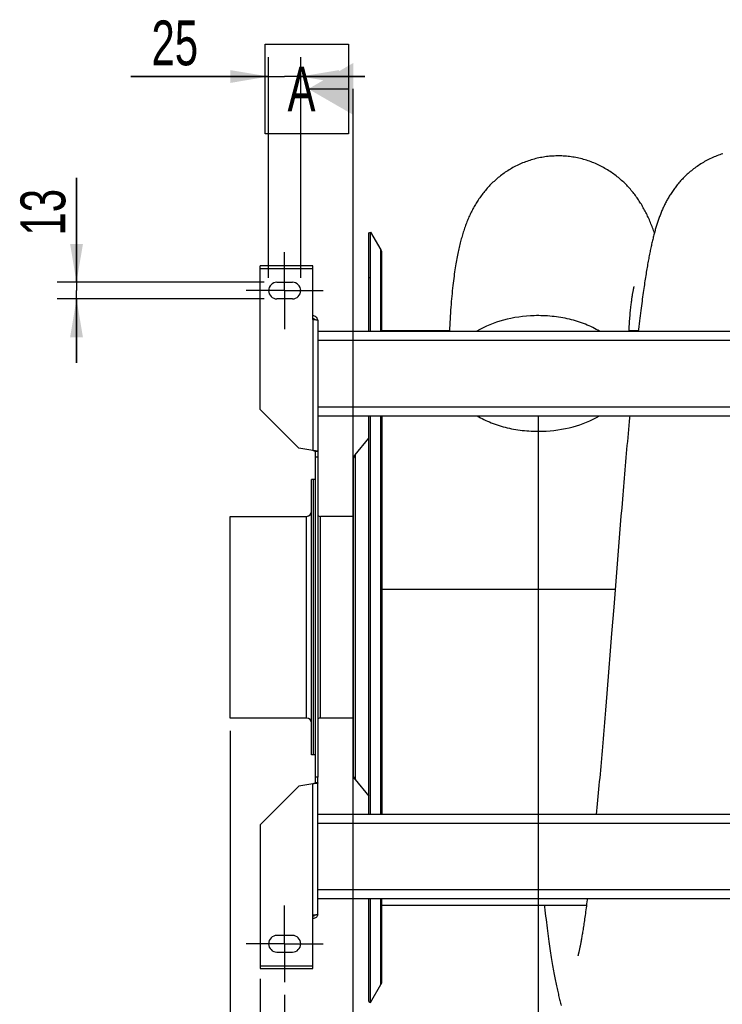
# Model space of a CAD drawing. Extents: x 0 to 420, y -81 to 390.
# Tile 4 of 16: x 134 to 188, y 60 to 137. Entities that reach past the tile are written whole.
import ezdxf

# ---------------------------------------------------------------- set-up
doc = ezdxf.new("R2010")
doc.units = 0
doc.header["$LTSCALE"] = 23.1
doc.linetypes.add('CENTER', pattern=[0.6, 0.375, -0.075, 0.075, -0.075])
doc.layers.get('0').update_dxf_attribs({"linetype": 'CONTINUOUS'})
for name, color, linetype in [('110528_DXF_CONTINUOUS_LINE', 7, 'CONTINUOUS'), ('110528_DXF_DIMENSION', 7, 'CONTINUOUS'), ('110534_DXF_AXIS', 7, 'CONTINUOUS'), ('110534_DXF_CONTINUOUS_LINE', 7, 'CONTINUOUS'), ('110591_DXF_CONTINUOUS_LINE', 7, 'CONTINUOUS'), ('110651_DXF_CONTINUOUS_LINE', 7, 'CONTINUOUS'), ('110801_DXF_CONTINUOUS_LINE', 7, 'CONTINUOUS'), ('112850_DXF_CONTINUOUS_LINE', 7, 'CONTINUOUS'), ('AG_HOSE_125_DXF_CONTINUOUS', 7, 'CONTINUOUS'), ('ASEM_65_125-5_DXF_DIMENSIO', 7, 'CONTINUOUS')]:
    doc.layers.add(name, color=color, linetype=linetype)
doc.styles.get("Standard").update_dxf_attribs({"font": 'txt', "width": 0.7})
doc.dimstyles.new('DIMSTYLE_1', dxfattribs={"dimtxt": 3.5, "dimasz": 3, "dimexe": 1.5, "dimexo": 1, "dimgap": 0.875, "dimtad": 1, "dimdec": 0, "dimlfac": 10, "dimtxsty": 'STANDARD', "dimblk": '_ARROW_FILLED', "dimblk1": '_ARROW_FILLED', "dimblk2": '_ARROW_FILLED', "dimcen": 0.09, "dimazin": 3, "dimtp": 0.8, "dimtm": 0.8, "dimtfac": 1, "dimtdec": 0, "dimtofl": 0, "dimtmove": 0, "dimatfit": 3, "dimtolj": 1})
doc.dimstyles.new('DIMSTYLE_2', dxfattribs={"dimtxt": 3.5, "dimasz": 3, "dimexe": 1.5, "dimexo": 1, "dimgap": 0.875, "dimtad": 1, "dimdec": 3, "dimlfac": 10, "dimtxsty": 'STANDARD', "dimblk": '_ARROW_FILLED', "dimblk1": '_ARROW_FILLED', "dimblk2": '_ARROW_FILLED', "dimcen": 0.09, "dimazin": 3, "dimtp": 0.8, "dimtm": 0.8, "dimtfac": 1, "dimtdec": 3, "dimtofl": 0, "dimtmove": 0, "dimatfit": 3, "dimtolj": 1})
doc.dimstyles.new('DIMSTYLE_3', dxfattribs={"dimtxt": 3.5, "dimasz": 3, "dimexe": 1.5, "dimexo": 1, "dimgap": 0.875, "dimtad": 1, "dimdec": 3, "dimlfac": 10, "dimtxsty": 'STANDARD', "dimblk": '_ARROW_FILLED', "dimblk1": '_ARROW_FILLED', "dimblk2": '_ARROW_FILLED', "dimcen": 0.09, "dimazin": 3, "dimtp": 0.2, "dimtm": 0.2, "dimtfac": 1, "dimtdec": 3, "dimtofl": 0, "dimtmove": 0, "dimatfit": 3, "dimtolj": 1})

# ---------------------------------------------------------------- blocks, each defined once
blk = doc.blocks.new('_ARROW_FILLED')
at = {"color": 0, "linetype": 'BYBLOCK'}
blk.add_solid([(0, 0), (-1, 0.167), (-1, -0.167)], dxfattribs=at)
blk = doc.blocks.new('*D3')
at = {"layer": 'ASEM_65_125-5_DXF_DIMENSIO', "color": 2, "linetype": 'CONTINUOUS'}
for p, q in [((153.027, 117.147), (153.027, 134.365)), ((155.527, 117.147), (155.527, 134.365)), ((153.027, 132.865), (142.27, 132.865)), ((142.27, 132.865), (154.277, 132.865)), ((160.527, 132.865), (154.277, 132.865)), ((155.527, 132.865), (160.527, 132.865))]:
    blk.add_line(p, q, dxfattribs=at)
at = {"layer": 'ASEM_65_125-5_DXF_DIMENSIO', "color": 2, "linetype": 'CONTINUOUS', "xscale": 3, "yscale": 3, "zscale": 3}
blk.add_blockref('_ARROW_FILLED', (153.027, 132.865), dxfattribs=at)
at = {"layer": 'ASEM_65_125-5_DXF_DIMENSIO', "color": 2, "linetype": 'CONTINUOUS', "xscale": 3, "yscale": 3, "zscale": 3, "rotation": 180}
blk.add_blockref('_ARROW_FILLED', (155.527, 132.865), dxfattribs=at)
at = {"layer": 'ASEM_65_125-5_DXF_DIMENSIO', "color": 2, "linetype": 'CONTINUOUS', "insert": (147.52, 137.24), "char_height": 3.5, "width": 7.875, "attachment_point": 3}
blk.add_mtext('25', dxfattribs=at)
blk = doc.blocks.new('*D4')
at = {"layer": 'ASEM_65_125-5_DXF_DIMENSIO', "color": 2, "linetype": 'CONTINUOUS'}
for p, q in [((138.027, 116.797), (138.027, 124.946)), ((138.027, 124.946), (138.027, 116.147)), ((152.677, 116.797), (136.527, 116.797)), ((138.027, 110.497), (138.027, 116.147)), ((152.677, 115.497), (136.527, 115.497)), ((138.027, 115.497), (138.027, 110.497))]:
    blk.add_line(p, q, dxfattribs=at)
at = {"layer": 'ASEM_65_125-5_DXF_DIMENSIO', "color": 2, "linetype": 'CONTINUOUS', "xscale": 3, "yscale": 3, "zscale": 3}
for p, rotation in [((138.027, 116.797), 270), ((138.027, 115.497), 90)]:
    blk.add_blockref('_ARROW_FILLED', p, dxfattribs=dict(at, rotation=rotation))
at = {"layer": 'ASEM_65_125-5_DXF_DIMENSIO', "color": 2, "linetype": 'CONTINUOUS', "insert": (133.652, 120.446), "char_height": 3.5, "width": 6.75, "attachment_point": 1, "rotation": 90}
blk.add_mtext('13', dxfattribs=at)
blk = doc.blocks.new('*D5')
at = {"layer": 'ASEM_65_125-5_DXF_DIMENSIO', "color": 2, "linetype": 'CONTINUOUS'}
for p, q in [((152.377, 62.42), (152.377, 31.016)), ((233.577, 62.42), (233.577, 31.016)), ((152.377, 32.516), (192.977, 32.516)), ((233.577, 32.516), (192.977, 32.516))]:
    blk.add_line(p, q, dxfattribs=at)
at = {"layer": 'ASEM_65_125-5_DXF_DIMENSIO', "color": 2, "linetype": 'CONTINUOUS', "xscale": 3, "yscale": 3, "zscale": 3, "rotation": 180}
blk.add_blockref('_ARROW_FILLED', (152.377, 32.516), dxfattribs=at)
at = {"layer": 'ASEM_65_125-5_DXF_DIMENSIO', "color": 2, "linetype": 'CONTINUOUS', "xscale": 3, "yscale": 3, "zscale": 3}
blk.add_blockref('_ARROW_FILLED', (233.577, 32.516), dxfattribs=at)
at = {"layer": 'ASEM_65_125-5_DXF_DIMENSIO', "color": 2, "linetype": 'CONTINUOUS', "insert": (192.977, 36.891), "char_height": 3.5, "width": 11.25, "attachment_point": 2}
blk.add_mtext('812', dxfattribs=at)
blk = doc.blocks.new('*D6')
at = {"layer": 'ASEM_65_125-5_DXF_DIMENSIO', "color": 2, "linetype": 'CONTINUOUS'}
for p, q in [((154.277, 61.147), (154.277, 41.016)), ((231.677, 61.147), (231.677, 41.016)), ((154.277, 42.516), (192.977, 42.516)), ((231.677, 42.516), (192.977, 42.516))]:
    blk.add_line(p, q, dxfattribs=at)
at = {"layer": 'ASEM_65_125-5_DXF_DIMENSIO', "color": 2, "linetype": 'CONTINUOUS', "xscale": 3, "yscale": 3, "zscale": 3, "rotation": 180}
blk.add_blockref('_ARROW_FILLED', (154.277, 42.516), dxfattribs=at)
at = {"layer": 'ASEM_65_125-5_DXF_DIMENSIO', "color": 2, "linetype": 'CONTINUOUS', "xscale": 3, "yscale": 3, "zscale": 3}
blk.add_blockref('_ARROW_FILLED', (231.677, 42.516), dxfattribs=at)
at = {"layer": 'ASEM_65_125-5_DXF_DIMENSIO', "color": 2, "linetype": 'CONTINUOUS', "insert": (192.977, 46.891), "char_height": 3.5, "width": 12.375, "attachment_point": 2}
blk.add_mtext('774', dxfattribs=at)
blk = doc.blocks.new('*D7')
at = {"layer": 'ASEM_65_125-5_DXF_DIMENSIO', "color": 2, "linetype": 'CONTINUOUS'}
for p, q in [((150.027, 81.772), (150.027, 21.016)), ((242.162, 81.182), (242.162, 21.016)), ((150.027, 22.516), (196.095, 22.516)), ((242.162, 22.516), (196.095, 22.516))]:
    blk.add_line(p, q, dxfattribs=at)
at = {"layer": 'ASEM_65_125-5_DXF_DIMENSIO', "color": 2, "linetype": 'CONTINUOUS', "xscale": 3, "yscale": 3, "zscale": 3, "rotation": 180}
blk.add_blockref('_ARROW_FILLED', (150.027, 22.516), dxfattribs=at)
at = {"layer": 'ASEM_65_125-5_DXF_DIMENSIO', "color": 2, "linetype": 'CONTINUOUS', "xscale": 3, "yscale": 3, "zscale": 3}
blk.add_blockref('_ARROW_FILLED', (242.162, 22.516), dxfattribs=at)
at = {"layer": 'ASEM_65_125-5_DXF_DIMENSIO', "color": 2, "linetype": 'CONTINUOUS', "insert": (196.095, 26.891), "char_height": 3.5, "width": 11.25, "attachment_point": 2}
blk.add_mtext('921', dxfattribs=at)

msp = doc.modelspace()

# ---------------------------------------------------------------- linework, layer by layer
at = {"layer": '110528_DXF_CONTINUOUS_LINE', "color": 7, "linetype": 'CONTINUOUS'}
for p, q in [((160.85894, 120.64691), (160.98885, 120.72191)), ((160.98885, 112.96909), (160.98885, 120.72191)), ((160.98885, 120.72191), (161.78788, 119.33794)), ((161.87497, 112.96909), (161.87497, 119.01294)), ((160.98885, 75.24691), (160.98885, 106.37776)), ((161.87497, 106.37776), (161.87497, 75.24691)), ((160.98885, 60.57191), (160.98885, 68.65659)), ((161.87497, 62.28089), (161.87497, 68.65659)), ((160.98885, 60.57191), (161.78788, 61.95589)), ((160.85894, 60.64691), (160.98885, 60.57191))]:
    msp.add_line(p, q, dxfattribs=at)
at = {"layer": '110528_DXF_CONTINUOUS_LINE', "color": 3, "linetype": 'CONTINUOUS'}
for p, q in [((160.85894, 112.96909), (160.85894, 120.64691)), ((160.85894, 75.24691), (160.85894, 106.37776)), ((159.77929, 103.32815), (160.85894, 104.61483)), ((159.62722, 102.91033), (159.62722, 78.3835)), ((159.77929, 77.96568), (160.85894, 76.679)), ((160.85894, 60.64691), (160.85894, 68.65659))]:
    msp.add_line(p, q, dxfattribs=at)
at = {"layer": '110528_DXF_CONTINUOUS_LINE', "color": 9, "linetype": 'CONTINUOUS'}
for p, q in [((161.78788, 112.96909), (161.78788, 119.33794)), ((160.85894, 117.13534), (160.98885, 117.20156)), ((161.78788, 75.24691), (161.78788, 106.37776)), ((159.77929, 103.32815), (159.77929, 77.96568)), ((161.78788, 61.95589), (161.78788, 68.65659))]:
    msp.add_line(p, q, dxfattribs=at)
at = {"layer": '110528_DXF_CONTINUOUS_LINE', "color": 7, "linetype": 'CONTINUOUS'}
for centre, start, end in [((161.22497, 119.01294), 0, 30), ((161.22497, 62.28089), 330, 360)]:
    msp.add_arc(centre, 0.65, start, end, dxfattribs=at)
at = {"layer": '110528_DXF_CONTINUOUS_LINE', "color": 3, "linetype": 'CONTINUOUS'}
for centre, start, end in [((160.27722, 102.91033), 140, 180), ((160.27722, 78.38349), 180, 220)]:
    msp.add_arc(centre, 0.65, start, end, dxfattribs=at)
at = {"layer": '110528_DXF_DIMENSION', "color": 2, "linetype": 'CONTINUOUS'}
for p, q in [((152.75222, 128.39634), (152.75222, 135.39634)), ((152.75222, 135.39634), (159.25222, 135.39634)), ((159.25222, 135.39634), (159.25222, 128.39634)), ((156.12722, 131.89634), (159.25222, 131.89634)), ((159.62722, 49.39749), (159.62722, 131.89634)), ((159.25222, 128.39634), (152.75222, 128.39634))]:
    msp.add_line(p, q, dxfattribs=at)
msp.add_solid([(159.62722, 133.91706), (159.62722, 129.87561), (156.12722, 131.89634)], dxfattribs=at)
at = {"layer": '110534_DXF_AXIS', "color": 7, "linetype": 'CENTER'}
for p, q in [((154.27722, 116.14691), (154.27722, 119.14692)), ((154.27722, 116.14691), (151.27721, 116.14691)), ((154.27722, 116.14691), (154.27722, 113.1469)), ((154.27722, 116.14691), (157.27723, 116.14691)), ((154.27722, 65.14691), (154.27722, 68.14692)), ((154.27722, 65.14691), (151.27721, 65.14691)), ((154.27722, 65.14691), (154.27722, 62.1469)), ((154.27722, 65.14691), (157.27723, 65.14691))]:
    msp.add_line(p, q, dxfattribs=at)
at = {"layer": '110534_DXF_CONTINUOUS_LINE', "color": 3, "linetype": 'CONTINUOUS'}
for p, q in [((152.37722, 106.85222), (152.37722, 118.07358)), ((156.47722, 118.07357), (152.37722, 118.07357)), ((156.47722, 113.89917), (156.47722, 118.07358)), ((153.67722, 116.79691), (154.87722, 116.79691)), ((154.87722, 115.49691), (153.67722, 115.49691)), ((156.87722, 113.83896), (156.87722, 78.14691)), ((152.37722, 106.85222), (155.37722, 103.85222)), ((156.47722, 103.65826), (155.37722, 103.85222)), ((156.87722, 67.45487), (156.87722, 78.14691)), ((152.37722, 74.44161), (155.37722, 77.44161)), ((156.47722, 77.63557), (155.37722, 77.44161)), ((152.37722, 74.44161), (152.37722, 63.22025)), ((156.47722, 63.22025), (156.47722, 67.39466)), ((154.87722, 65.79691), (153.67722, 65.79691)), ((153.67722, 64.49691), (154.87722, 64.49691)), ((152.37722, 63.22026), (156.47722, 63.22026))]:
    msp.add_line(p, q, dxfattribs=at)
at = {"layer": '110534_DXF_CONTINUOUS_LINE', "color": 9, "linetype": 'CONTINUOUS'}
for p, q in [((152.37722, 117.87357), (156.47722, 117.87357)), ((156.47722, 113.89917), (156.47722, 103.65826)), ((156.47722, 67.39466), (156.47722, 77.63557)), ((152.37722, 63.42026), (156.47722, 63.42026))]:
    msp.add_line(p, q, dxfattribs=at)
at = {"layer": '110534_DXF_CONTINUOUS_LINE', "color": 7, "linetype": 'CONTINUOUS'}
for p, q in [((156.67722, 78.14691), (156.67722, 103.58523)), ((156.87722, 103.58523), (156.67722, 103.58523)), ((156.87722, 103.14691), (156.67722, 103.14691)), ((156.67722, 77.70859), (156.67722, 78.14691)), ((156.87722, 78.14691), (156.67722, 78.14691)), ((156.87722, 77.70859), (156.67722, 77.70859))]:
    msp.add_line(p, q, dxfattribs=at)
at = {"layer": '110534_DXF_CONTINUOUS_LINE', "color": 3, "linetype": 'CONTINUOUS'}
for centre, radius, start, end in [((153.67722, 116.14691), 0.65, 90, 270), ((154.87722, 116.14691), 0.65, 270, 90), ((156.48577, 113.78158), 0.39145, 9.3446493, 10.1091505), ((156.48577, 67.51225), 0.39145, 349.8908495, 350.6553507), ((153.67722, 65.14691), 0.65, 90, 270), ((154.87722, 65.14691), 0.65, 270, 90)]:
    msp.add_arc(centre, radius, start, end, dxfattribs=at)
for points, knots in [([(156.87114, 113.85029), (156.8631, 113.89543), (156.83061, 113.98376), (156.73938, 114.09097), (156.61677, 114.16098), (156.52351, 114.17716), (156.47722, 114.17716)], [0, 0, 0, 0, 0.24875061, 0.49833507, 0.74886161, 1, 1, 1, 1]), ([(156.47722, 113.89917), (156.52826, 113.89428), (156.60241, 113.88719), (156.69662, 113.87709), (156.75665, 113.8697), (156.80541, 113.86272), (156.84314, 113.85516), (156.86441, 113.84958), (156.87722, 113.84255), (156.87722, 113.83896)], [0, 0, 0, 0, 0.37771184, 0.54853637, 0.69852876, 0.82207755, 0.91471109, 0.97358369, 1, 1, 1, 1]), ([(156.87722, 103.58523), (156.87722, 103.58921), (156.86531, 103.59796), (156.84302, 103.60485), (156.80561, 103.61403), (156.73383, 103.62648), (156.62261, 103.6414), (156.52826, 103.65233), (156.47722, 103.65826)], [0, 0, 0, 0, 0.0290834, 0.08885385, 0.18164624, 0.30490852, 0.62429132, 1, 1, 1, 1]), ([(156.87722, 77.70859), (156.87722, 77.70462), (156.86531, 77.69587), (156.84302, 77.68897), (156.80561, 77.67979), (156.73383, 77.66735), (156.62261, 77.65243), (156.52826, 77.6415), (156.47722, 77.63557)], [0, 0, 0, 0, 0.0290834, 0.08885385, 0.18164624, 0.30490852, 0.62429132, 1, 1, 1, 1]), ([(156.47722, 67.39466), (156.52826, 67.39955), (156.60241, 67.40664), (156.69662, 67.41674), (156.75665, 67.42412), (156.80541, 67.43111), (156.84314, 67.43867), (156.86441, 67.44425), (156.87722, 67.45128), (156.87722, 67.45487)], [0, 0, 0, 0, 0.37771184, 0.54853637, 0.69852876, 0.82207755, 0.91471109, 0.97358369, 1, 1, 1, 1]), ([(156.87114, 67.44354), (156.8631, 67.3984), (156.83061, 67.31007), (156.73938, 67.20285), (156.61677, 67.13284), (156.52351, 67.11667), (156.47722, 67.11667)], [0, 0, 0, 0, 0.24875061, 0.49833507, 0.74886161, 1, 1, 1, 1])]:
    msp.add_open_spline(points, degree=3, knots=knots, dxfattribs=at)
at = {"layer": '110534_DXF_CONTINUOUS_LINE', "color": 7, "linetype": 'CONTINUOUS'}
for points, knots in [([(156.47722, 113.97939), (156.5114, 113.97939), (156.58079, 113.96152), (156.63204, 113.91133), (156.64947, 113.88212)], [0, 0, 0, 0, 0.50119096, 1, 1, 1, 1]), ([(156.67722, 103.58523), (156.67722, 103.59316), (156.65421, 103.61024), (156.6132, 103.6239), (156.5499, 103.64161), (156.50277, 103.65232), (156.47722, 103.65826)], [0, 0, 0, 0, 0.1095964, 0.32647794, 0.63723776, 1, 1, 1, 1]), ([(156.67722, 77.70859), (156.67722, 77.70067), (156.65421, 77.68359), (156.6132, 77.66993), (156.5499, 77.65222), (156.50277, 77.6415), (156.47722, 77.63557)], [0, 0, 0, 0, 0.1095964, 0.32647794, 0.63723776, 1, 1, 1, 1]), ([(156.47722, 67.31444), (156.5114, 67.31444), (156.58079, 67.33231), (156.63204, 67.3825), (156.64947, 67.41171)], [0, 0, 0, 0, 0.50119096, 1, 1, 1, 1])]:
    msp.add_open_spline(points, degree=3, knots=knots, dxfattribs=at)
at = {"layer": '110591_DXF_CONTINUOUS_LINE', "color": 7, "linetype": 'CONTINUOUS'}
for p, q in [((167.14312, 113.01191), (161.87497, 113.01191)), ((181.89116, 113.01191), (181.15984, 113.01191))]:
    msp.add_line(p, q, dxfattribs=at)
at = {"layer": '110651_DXF_CONTINUOUS_LINE', "color": 3, "linetype": 'CONTINUOUS'}
for p, q in [((161.87497, 92.8291), (180.07703, 92.8291)), ((177.83896, 68.14691), (161.87497, 68.14691))]:
    msp.add_line(p, q, dxfattribs=at)
at = {"layer": '110801_DXF_CONTINUOUS_LINE', "color": 7, "linetype": 'CONTINUOUS'}
for p, q in [((156.87722, 112.96909), (229.07722, 112.96909)), ((156.87722, 106.37877), (229.07722, 106.37877)), ((156.87722, 106.37776), (229.07722, 106.37776)), ((229.07722, 75.24691), (156.87722, 75.24691)), ((229.07722, 68.65659), (156.87722, 68.65659))]:
    msp.add_line(p, q, dxfattribs=at)
at = {"layer": '110801_DXF_CONTINUOUS_LINE', "color": 9, "linetype": 'CONTINUOUS'}
for p, q in [((156.87722, 112.26921), (229.07722, 112.26921)), ((156.87722, 107.07889), (229.07722, 107.07889)), ((229.07722, 74.54691), (156.87722, 74.54691)), ((229.07722, 69.35659), (156.87722, 69.35659))]:
    msp.add_line(p, q, dxfattribs=at)
at = {"layer": '112850_DXF_CONTINUOUS_LINE', "color": 7, "linetype": 'CONTINUOUS'}
for p, q in [((156.37722, 79.89691), (156.37722, 101.39691)), ((156.52722, 101.39691), (156.37722, 101.39691)), ((156.67722, 101.39691), (156.52722, 101.39691)), ((156.52722, 79.89694), (156.52722, 101.39689)), ((156.52722, 79.89694), (156.52722, 101.39689)), ((150.02722, 82.77191), (150.02722, 98.52191)), ((150.02722, 98.52191), (155.97722, 98.52191)), ((159.62722, 98.52191), (157.07722, 98.52191)), ((155.97722, 82.77191), (150.02722, 82.77191)), ((159.62722, 82.77191), (157.07722, 82.77191)), ((156.52722, 79.89691), (156.37722, 79.89691)), ((156.67722, 79.89691), (156.52722, 79.89691))]:
    msp.add_line(p, q, dxfattribs=at)
at = {"layer": '112850_DXF_CONTINUOUS_LINE', "color": 9, "linetype": 'CONTINUOUS'}
for p, q in [((155.97722, 82.77191), (155.97722, 98.52191)), ((157.07722, 82.77191), (157.07722, 98.52191))]:
    msp.add_line(p, q, dxfattribs=at)
at = {"layer": '112850_DXF_CONTINUOUS_LINE', "color": 7, "linetype": 'CONTINUOUS'}
for centre, start, end in [((155.97722, 98.92191), 270, 360), ((157.07722, 98.92191), 240, 270), ((155.97722, 82.37191), 0, 90), ((157.07722, 82.37191), 90, 120)]:
    msp.add_arc(centre, 0.4, start, end, dxfattribs=at)
at = {"layer": 'AG_HOSE_125_DXF_CONTINUOUS', "color": 9, "linetype": 'CONTINUOUS'}
for p, q in [((167.14312, 113.01191), (161.87497, 113.01191)), ((181.89116, 113.01191), (181.15984, 113.01191)), ((161.87497, 92.8291), (180.07703, 92.8291)), ((177.83896, 68.14691), (161.87497, 68.14691))]:
    msp.add_line(p, q, dxfattribs=at)
at = {"layer": 'AG_HOSE_125_DXF_CONTINUOUS', "color": 4, "linetype": 'CONTINUOUS'}
msp.add_line((174.07497, 106.37776), (174.07497, -81.34614), dxfattribs=at)
at = {"layer": 'AG_HOSE_125_DXF_CONTINUOUS', "color": 7, "linetype": 'CONTINUOUS'}
for p, q in [((180.59042, 99.19756), (180.53572, 98.53195)), ((180.53572, 98.53195), (180.48108, 97.86303)), ((180.48108, 97.86303), (180.42649, 97.19122)), ((180.42649, 97.19122), (180.37196, 96.51694)), ((180.37196, 96.51694), (180.31751, 95.84061)), ((180.31751, 95.84061), (180.26313, 95.16269)), ((180.26313, 95.16269), (180.15456, 93.80345)), ((180.15456, 93.80345), (179.96517, 91.42059)), ((179.96517, 91.42059), (179.80332, 89.38242)), ((179.80332, 89.38242), (179.72257, 88.36826)), ((179.66881, 87.69492), (179.5883, 86.68987)), ((179.72257, 88.36826), (179.66881, 87.69492)), ((179.5883, 86.68987), (179.53468, 86.0236)), ((179.48112, 85.36068), (179.4276, 84.70146)), ((179.53468, 86.0236), (179.48112, 85.36068)), ((179.4276, 84.70146), (179.37415, 84.04629)), ((179.37415, 84.04629), (179.32075, 83.39561)), ((177.17392, 64.22242), (177.17054, 64.21096)), ((177.20195, 64.32563), (177.19176, 64.28679)), ((177.21377, 64.37221), (177.20195, 64.32563))]:
    msp.add_line(p, q, dxfattribs=at)
for points in [[(175.67727, 126.66532), (175.57224, 126.66509), (175.45036, 126.66293), (175.32854, 126.65874), (175.20682, 126.6525), (175.08522, 126.64424), (174.9638, 126.63394), (174.84259, 126.62163), (174.72162, 126.60729), (174.60096, 126.59094), (174.48062, 126.57259), (174.36064, 126.55225), (174.24109, 126.52991), (174.12197, 126.50561), (174.00334, 126.47933), (173.88524, 126.45112), (173.76771, 126.42096), (173.65079, 126.38889), (173.53453, 126.35492), (173.41895, 126.31907), (173.3041, 126.28136), (173.19004, 126.24181), (173.07678, 126.20044), (172.96437, 126.15728), (172.85288, 126.11237), (172.74234, 126.06573), (172.63278, 126.01738), (172.52427, 125.96739), (172.41684, 125.91576), (172.3105, 125.86254), (172.20534, 125.80778), (172.10137, 125.7515), (171.9986, 125.69375), (171.89711, 125.63457), (171.79691, 125.57401), (171.698, 125.51209), (171.60045, 125.44888), (171.50427, 125.38442), (171.40947, 125.31874), (171.31608, 125.2519), (171.22411, 125.18393), (171.13357, 125.11486), (171.04447, 125.04475), (170.95681, 124.97363), (170.87059, 124.90153), (170.78583, 124.8285), (170.70253, 124.75457), (170.62068, 124.67978), (170.54029, 124.60418), (170.46139, 124.52782), (170.38395, 124.45071), (170.30792, 124.37285), (170.2333, 124.29427), (170.16008, 124.21499), (170.08819, 124.13499), (170.01759, 124.05423), (169.94832, 123.97279), (169.88043, 123.89078), (169.81393, 123.80824), (169.74879, 123.72517), (169.68509, 123.64174), (169.62283, 123.55797), (169.56197, 123.47389), (169.50254, 123.38956), (169.44451, 123.30504), (169.38786, 123.22031), (169.33257, 123.13543), (169.27866, 123.05049), (169.22606, 122.96542), (169.17461, 122.88004), (169.12434, 122.79441), (169.07517, 122.70848), (169.02688, 122.62185), (168.97942, 122.53447), (168.9328, 122.44637), (168.8869, 122.35731), (168.84164, 122.26713), (168.79708, 122.17593), (168.7533, 122.08388), (168.71028, 121.99094), (168.66802, 121.8971), (168.6266, 121.80257), (168.58602, 121.70736), (168.54624, 121.61142), (168.5073, 121.51488), (168.4692, 121.41774), (168.43189, 121.31993), (168.39539, 121.22154), (168.35969, 121.12258), (168.32474, 121.02297), (168.29051, 120.92264), (168.25698, 120.82157), (168.22412, 120.71971), (168.19189, 120.61695), (168.16027, 120.51328), (168.12924, 120.40863), (168.09876, 120.30285), (168.06881, 120.1959), (168.03937, 120.08774), (168.0104, 119.97814), (167.98187, 119.86707), (167.95377, 119.75447), (167.92608, 119.64012), (167.89877, 119.52403), (167.87185, 119.40608), (167.84522, 119.28587), (167.81889, 119.16334), (167.79287, 119.03841), (167.76708, 118.91071), (167.74155, 118.78013), (167.71626, 118.64661), (167.6912, 118.50979), (167.66635, 118.36957), (167.64174, 118.22584), (167.61732, 118.07818), (167.59311, 117.92652), (167.56912, 117.77068), (167.54528, 117.60997), (167.52158, 117.44401), (167.49808, 117.27288), (167.47484, 117.09655), (167.45184, 116.91459), (167.42915, 116.72712), (167.40691, 116.53503), (167.38515, 116.33825), (167.36388, 116.1366), (167.3432, 115.93091), (167.32314, 115.72104), (167.3037, 115.50699), (167.28502, 115.28981), (167.26709, 115.06961), (167.24991, 114.84624), (167.23355, 114.62047), (167.21801, 114.39246), (167.20326, 114.16207), (167.18932, 113.92969), (167.1762, 113.69529), (167.1639, 113.45898), (167.15244, 113.22138), (167.14126, 112.96909)], [(183.1432, 120.65407), (183.1157, 120.73414), (183.07731, 120.8431), (183.03835, 120.95098), (182.99879, 121.05774), (182.95862, 121.16346), (182.91781, 121.26817), (182.87639, 121.37177), (182.83431, 121.47434), (182.79157, 121.57591), (182.7482, 121.67637), (182.70418, 121.77574), (182.65949, 121.87409), (182.61415, 121.97133), (182.56815, 122.0675), (182.52147, 122.16266), (182.47411, 122.25674), (182.42608, 122.34978), (182.37734, 122.44182), (182.32793, 122.5328), (182.27788, 122.62269), (182.22711, 122.71158), (182.17557, 122.79962), (182.12325, 122.88677), (182.07011, 122.97311), (182.01598, 123.05888), (181.96086, 123.14409), (181.9047, 123.22875), (181.84733, 123.3131), (181.78866, 123.39721), (181.72872, 123.48099), (181.66747, 123.56445), (181.60485, 123.6476), (181.54088, 123.73039), (181.47559, 123.81271), (181.40898, 123.89455), (181.341, 123.97588), (181.27169, 124.05665), (181.20102, 124.13685), (181.12897, 124.21644), (181.05555, 124.29538), (180.98076, 124.37365), (180.90456, 124.45122), (180.82697, 124.52805), (180.74798, 124.60412), (180.66757, 124.6794), (180.58573, 124.75388), (180.50244, 124.82751), (180.4177, 124.90028), (180.33148, 124.97216), (180.24378, 125.04312), (180.15458, 125.11313), (180.06387, 125.18217), (179.97161, 125.25022), (179.87782, 125.31722), (179.78253, 125.38312), (179.68571, 125.44789), (179.5874, 125.51148), (179.48768, 125.57379), (179.38656, 125.63479), (179.28405, 125.69443), (179.18026, 125.75262), (179.0752, 125.80934), (178.96889, 125.86454), (178.86141, 125.91817), (178.75278, 125.97019), (178.64302, 126.02057), (178.5322, 126.06926), (178.42035, 126.11623), (178.30748, 126.16145), (178.19368, 126.20489), (178.07898, 126.24651), (177.96339, 126.28629), (177.847, 126.32419), (177.72984, 126.3602), (177.61192, 126.3943), (177.49334, 126.42644), (177.37412, 126.45662), (177.25429, 126.48483), (177.13392, 126.51103), (177.01306, 126.53522), (176.89172, 126.55738), (176.76997, 126.5775), (176.64784, 126.59557), (176.52536, 126.61158), (176.40258, 126.62552), (176.27954, 126.63739), (176.15627, 126.64717), (176.03283, 126.65487), (175.90925, 126.66047), (175.78556, 126.66398), (175.67727, 126.66532)], [(188.48175, 126.82665), (188.36747, 126.79033), (188.25392, 126.75216), (188.14116, 126.71217), (188.02922, 126.67036), (187.91812, 126.62677), (187.80797, 126.58143), (187.69876, 126.53437), (187.59053, 126.48562), (187.48338, 126.43522), (187.37734, 126.38322), (187.27241, 126.32963), (187.16869, 126.27453), (187.0662, 126.21794), (186.96496, 126.1599), (186.86505, 126.10049), (186.76649, 126.03973), (186.66929, 125.97767), (186.57358, 125.91442), (186.47935, 125.85001), (186.38661, 125.78449), (186.29548, 125.71797), (186.20596, 125.65051), (186.11804, 125.58215), (186.03177, 125.51296), (185.94717, 125.44301), (185.8642, 125.37233), (185.78287, 125.30097), (185.70317, 125.22896), (185.62507, 125.15635), (185.5486, 125.08319), (185.4737, 125.0095), (185.40039, 124.93533), (185.32873, 124.86081), (185.25869, 124.78596), (185.19025, 124.71083), (185.1235, 124.63557), (185.0584, 124.56021), (184.99494, 124.4848), (184.93315, 124.40946), (184.87305, 124.33427), (184.81456, 124.25923), (184.75765, 124.18436), (184.7023, 124.10973), (184.64846, 124.03533), (184.59602, 123.96106), (184.54493, 123.88696), (184.49518, 123.81305), (184.44664, 123.73921), (184.39929, 123.66545), (184.3531, 123.59179), (184.30798, 123.51812), (184.26389, 123.44446), (184.22082, 123.3708), (184.17869, 123.29707), (184.13747, 123.22325), (184.09715, 123.14935), (184.05765, 123.07529), (184.01896, 123.00105), (183.98106, 122.92663), (183.9439, 122.852), (183.90747, 122.77712), (183.87174, 122.70199), (183.83674, 122.6267), (183.80244, 122.55121), (183.76883, 122.47552), (183.73591, 122.39968), (183.70365, 122.3237), (183.67205, 122.24754), (183.64109, 122.17124), (183.61076, 122.09482), (183.58103, 122.01822), (183.55188, 121.94145), (183.5233, 121.86451), (183.49526, 121.78735), (183.46771, 121.70992), (183.44064, 121.63216), (183.41403, 121.55407), (183.38785, 121.47562), (183.3621, 121.39678), (183.33674, 121.31753), (183.31176, 121.23782), (183.28715, 121.15764), (183.26287, 121.07695), (183.23892, 120.99571), (183.21528, 120.91389), (183.19193, 120.83147), (183.16884, 120.74835), (183.14599, 120.6645), (183.12338, 120.57989), (183.10098, 120.49443), (183.07876, 120.40807), (183.05672, 120.32078), (183.03485, 120.23256), (183.01315, 120.14337), (182.99161, 120.05318), (182.9702, 119.96194), (182.94893, 119.86966), (182.92778, 119.77627), (182.90672, 119.68167), (182.88574, 119.58578), (182.86484, 119.48862), (182.844, 119.39012), (182.82324, 119.29028), (182.80253, 119.18904), (182.78186, 119.08632), (182.76122, 118.98211), (182.74061, 118.87635), (182.72, 118.7689), (182.69938, 118.65972), (182.67875, 118.54876), (182.65806, 118.43583), (182.63732, 118.32084), (182.61653, 118.2038), (182.59567, 118.08459), (182.57473, 117.96317), (182.55372, 117.8395), (182.53263, 117.71346), (182.51143, 117.58502), (182.49014, 117.45412), (182.46873, 117.3206), (182.44719, 117.18436), (182.42553, 117.0454), (182.40373, 116.90361), (182.38179, 116.75892), (182.35972, 116.6113), (182.3375, 116.46068), (182.31514, 116.30705), (182.29263, 116.15032), (182.26996, 115.99035), (182.24712, 115.8271), (182.22412, 115.66051), (182.20094, 115.4904), (182.17758, 115.31681), (182.15404, 115.1396), (182.13025, 114.95833), (182.10623, 114.77296), (182.08197, 114.5834), (182.0574, 114.38912), (182.03253, 114.18999), (182.00736, 113.98597), (181.98184, 113.77657), (181.95595, 113.56157), (181.92971, 113.34099), (181.90311, 113.11476), (181.88618, 112.96909)], [(181.15748, 112.96909), (181.16299, 113.06917), (181.1717, 113.21823), (181.18075, 113.36462), (181.19015, 113.50838), (181.19987, 113.64945), (181.20991, 113.78791), (181.22025, 113.92367), (181.23086, 114.05645), (181.24173, 114.18635), (181.25284, 114.31325), (181.26414, 114.43668), (181.2756, 114.55658), (181.28722, 114.67302), (181.29893, 114.78567), (181.31072, 114.89458), (181.32258, 114.99978), (181.33442, 115.10091), (181.34623, 115.19806), (181.35799, 115.29127), (181.36962, 115.38023), (181.38108, 115.4649), (181.39238, 115.54547), (181.40347, 115.62196), (181.41432, 115.69437), (181.42492, 115.76285), (181.43528, 115.82764), (181.44536, 115.88884), (181.45516, 115.94651), (181.46466, 116.00074), (181.47382, 116.05157), (181.48264, 116.09912), (181.49111, 116.14351), (181.49921, 116.1848), (181.50692, 116.22307), (181.51424, 116.25842), (181.52115, 116.29088), (181.52763, 116.32053), (181.53368, 116.3475), (181.53929, 116.37187), (181.54445, 116.39367), (181.54912, 116.41296), (181.55332, 116.42981), (181.557, 116.44425), (181.56015, 116.45628), (181.56275, 116.46596), (181.56477, 116.47331), (181.5662, 116.47837), (181.567, 116.48116), (181.56719, 116.4818)], [(181.21241, 106.37776), (181.1977, 106.21838), (181.16985, 105.91479), (181.14204, 105.60947), (181.11424, 105.3024), (181.08648, 104.99368), (181.05873, 104.68327), (181.03101, 104.37116), (181.0033, 104.05743), (180.9756, 103.74217), (180.94793, 103.42543), (180.92028, 103.10724), (180.89265, 102.78771), (180.86505, 102.4669), (180.83748, 102.14483), (180.80993, 101.82159), (180.78241, 101.49724), (180.75492, 101.1718), (180.72746, 100.84527), (180.70001, 100.5177), (180.67258, 100.18913), (180.64518, 99.85955), (180.59042, 99.19756)], [(179.32075, 83.39561), (179.26741, 82.74982), (179.24077, 82.42888), (179.21415, 82.1093), (179.18756, 81.79116), (179.16098, 81.4745), (179.13443, 81.15935), (179.10789, 80.8458), (179.08138, 80.53386), (179.05489, 80.22358), (179.02843, 79.91504), (179.00199, 79.60828), (178.97558, 79.30332), (178.9492, 79.00022), (178.92285, 78.69902), (178.89653, 78.39976), (178.87024, 78.10247), (178.84398, 77.8072), (178.81775, 77.51397), (178.79154, 77.22281), (178.76536, 76.93373), (178.73922, 76.64679), (178.7131, 76.36202), (178.68702, 76.07945), (178.66097, 75.79913), (178.63495, 75.52111), (178.6091, 75.24691)], [(177.90416, 68.65659), (177.89555, 68.58798), (177.87411, 68.41914), (177.85301, 68.25498), (177.83224, 68.09531), (177.8118, 67.94011), (177.79168, 67.78928), (177.77186, 67.64247), (177.75231, 67.49959), (177.73307, 67.36062), (177.71408, 67.22533), (177.69537, 67.09365), (177.67693, 66.96555), (177.65873, 66.84082), (177.64078, 66.71937), (177.62307, 66.60122), (177.60562, 66.4863), (177.5884, 66.37454), (177.57144, 66.26593), (177.55475, 66.16054), (177.53834, 66.05833), (177.52219, 65.95926), (177.50634, 65.86336), (177.49078, 65.7706), (177.47551, 65.68092), (177.46054, 65.59427), (177.44586, 65.51058), (177.43149, 65.42982), (177.41744, 65.35208), (177.40372, 65.2773), (177.39033, 65.20542), (177.37731, 65.13654), (177.36465, 65.07062), (177.35235, 65.0076), (177.34042, 64.94741), (177.32887, 64.89001), (177.31769, 64.83534), (177.30689, 64.78335), (177.29648, 64.73401), (177.28645, 64.68724), (177.27681, 64.64297), (177.26756, 64.60114), (177.2587, 64.56172), (177.25023, 64.52461), (177.24215, 64.4898), (177.23447, 64.45723), (177.22718, 64.42681), (177.22027, 64.39847), (177.21377, 64.37221)], [(174.55134, 68.14691), (174.56438, 68.03541), (174.59431, 67.78294), (174.62412, 67.53492), (174.65382, 67.29122), (174.68331, 67.05269), (174.71256, 66.81946), (174.7416, 66.59127), (174.7704, 66.36831), (174.79895, 66.15053), (174.82726, 65.93781), (174.85531, 65.73029), (174.88309, 65.5279), (174.91061, 65.33051), (174.93785, 65.13815), (174.96481, 64.95079), (174.9915, 64.76826), (175.01795, 64.5903), (175.04414, 64.4169), (175.07009, 64.2479), (175.09585, 64.08285), (175.12143, 63.92167), (175.14684, 63.76428), (175.17211, 63.61034), (175.19726, 63.45978), (175.2223, 63.31252), (175.24726, 63.16825), (175.27216, 63.02686), (175.297, 62.88833), (175.3218, 62.75254), (175.34657, 62.61938), (175.37131, 62.48884), (175.39603, 62.36087), (175.42072, 62.23544), (175.4454, 62.11245), (175.47009, 61.99181), (175.4948, 61.87342), (175.51954, 61.75723), (175.5443, 61.64326), (175.56909, 61.53147), (175.59392, 61.42175), (175.6188, 61.31403), (175.64376, 61.20823), (175.66879, 61.1043), (175.6939, 61.00218), (175.71912, 60.9018), (175.74445, 60.80311), (175.7699, 60.70605), (175.79549, 60.61058), (175.82122, 60.51662), (175.84713, 60.42407), (175.87322, 60.3329)], [(177.19176, 64.28679), (177.18326, 64.25547), (177.17968, 64.24261), (177.17656, 64.2316), (177.17392, 64.22242)]]:
    msp.add_lwpolyline(points, dxfattribs=at)
for points, knots in [([(173.76207, 114.18871), (172.95095, 114.1653), (171.39168, 113.94761), (169.92296, 113.35695), (169.28291, 112.96918)], [0, 0, 0, 0, 0.5202301, 1, 1, 1, 1]), ([(178.86702, 112.96918), (178.5148, 113.18257), (177.74662, 113.55706), (176.4951, 113.94631), (175.15023, 114.16966), (174.22663, 114.20212), (173.76207, 114.18871)], [0, 0, 0, 0, 0.23250587, 0.47990959, 0.73761268, 1, 1, 1, 1]), ([(169.29624, 106.37775), (169.64809, 106.16569), (170.41488, 105.7936), (171.6633, 105.40688), (173.00416, 105.18507), (173.92482, 105.15291), (174.38786, 105.16627)], [0, 0, 0, 0, 0.23261858, 0.48004389, 0.73769784, 1, 1, 1, 1]), ([(174.38786, 105.16627), (175.19606, 105.1896), (176.75009, 105.40597), (178.21448, 105.99253), (178.85348, 106.37762)], [0, 0, 0, 0, 0.5200914, 1, 1, 1, 1])]:
    msp.add_open_spline(points, degree=3, knots=knots, dxfattribs=at)

# ---------------------------------------------------------------- texts
at = {"layer": '110528_DXF_DIMENSION', "color": 2, "linetype": 'CONTINUOUS', "insert": (154.50222, 133.64634), "char_height": 3.5, "width": 4.5, "attachment_point": 1}
msp.add_mtext('A', dxfattribs=at)

# ---------------------------------------------------------------- dimensions: what is measured, and where the dimension line sits
at = {"layer": 'ASEM_65_125-5_DXF_DIMENSIO', "color": 2, "linetype": 'CONTINUOUS'}
for base, p1, p2, dimstyle, picture, middle in [((155.52722, 132.8653), (153.02722, 116.14691), (155.52722, 116.14691), 'DIMSTYLE_3', '*D3', (144.39457, 132.8653)), ((242.16222, 22.51616), (150.02722, 82.77191), (242.16222, 82.18191), 'DIMSTYLE_1', '*D7', (195.59472, 22.51616)), ((233.57722, 32.51616), (152.37722, 63.42026), (233.57722, 63.42026), 'DIMSTYLE_2', '*D5', (192.47721, 32.51616))]:
    dim = msp.add_linear_dim(base=base, p1=p1, p2=p2, dimstyle=dimstyle, dxfattribs=at)
    dim.commit()
    dim.dimension.update_dxf_attribs({"geometry": picture, "text_midpoint": middle, "dimtype": 160})
for base, p1, p2, angle, dimstyle, picture, middle in [((138.02722, 115.49691), (153.67722, 116.79691), (153.67722, 115.49691), 270, 'DIMSTYLE_3', '*D4', (138.02722, 122.19608)), ((154.27722, 42.51616), (231.67722, 62.1469), (154.27722, 62.1469), 180, 'DIMSTYLE_2', '*D6', (192.47721, 42.51616))]:
    dim = msp.add_linear_dim(base=base, p1=p1, p2=p2, angle=angle, dimstyle=dimstyle, dxfattribs=at)
    dim.commit()
    dim.dimension.update_dxf_attribs({"geometry": picture, "text_midpoint": middle, "dimtype": 160})

doc.saveas('drawing.dxf')
